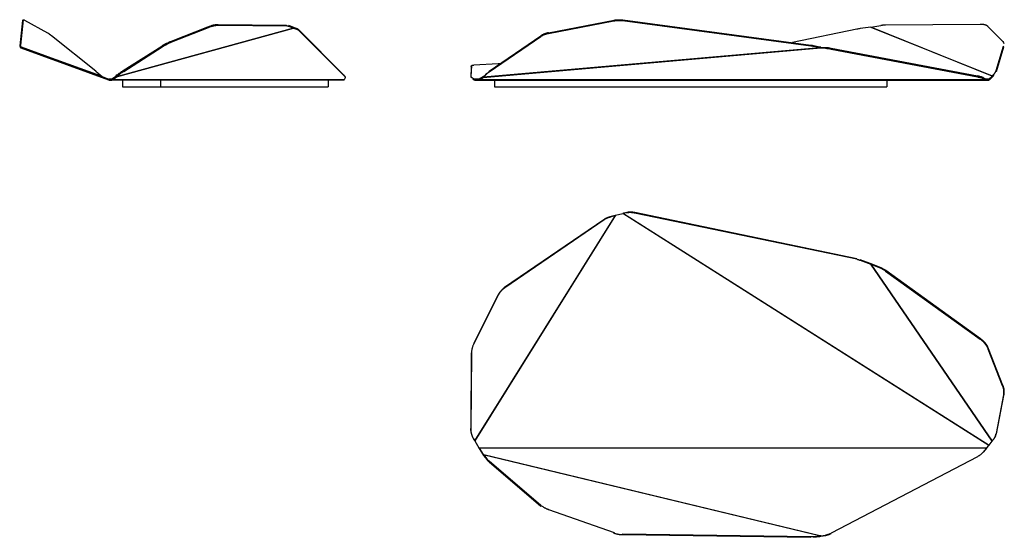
# Model space of a CAD drawing. Header units: millimetres. Extents: x 5000 to 6473, y 0 to 775.
import ezdxf

# ---------------------------------------------------------------- set-up
doc = ezdxf.new("R2010")
doc.units = ezdxf.units.MM
doc.layers.add('Make2D$Sichtbar$Kurven', color=7, linetype='Continuous', true_color=0x000000)

msp = doc.modelspace()

# ---------------------------------------------------------------- linework, layer by layer
at = {"layer": 'Make2D$Sichtbar$Kurven', "color": 18, "lineweight": -3, "true_color": 0x000000}
for points in [[(5004.1, 773.8), (5000, 736.2)], [(5005.1, 774.8), (5005.1, 774.8), (5001, 737.2)], [(5005.1, 774.8), (5004.1, 773.8)], [(5004.2, 774), (5005.2, 775.1)], [(5005.1, 774.8), (5005.1, 774.8), (5005.1, 774.9), (5005.1, 774.9), (5005.1, 774.9), (5005.1, 774.9), (5005.1, 774.9), (5005.1, 774.9), (5005.1, 774.9), (5005.1, 774.9), (5005.1, 775), (5005.1, 775), (5005.1, 775), (5005.1, 775), (5005.1, 775), (5005.1, 775), (5005.2, 775), (5005.2, 775), (5005.2, 775), (5005.2, 775), (5005.2, 775.1), (5005.2, 775.1), (5005.2, 775.1), (5005.2, 775.1), (5005.2, 775.1), (5005.2, 775.1), (5005.2, 775.1), (5005.2, 775.1), (5005.2, 775.1), (5005.2, 775.1), (5005.3, 775.1), (5005.3, 775.1), (5005.3, 775.1), (5005.3, 775.1), (5005.3, 775.2), (5005.3, 775.2), (5005.3, 775.2), (5005.3, 775.2), (5005.3, 775.2), (5005.4, 775.2), (5005.4, 775.2), (5005.4, 775.2), (5005.4, 775.2), (5005.4, 775.2), (5005.4, 775.2), (5005.4, 775.2), (5005.4, 775.2), (5005.5, 775.2), (5005.5, 775.2), (5005.5, 775.2), (5005.5, 775.2), (5005.5, 775.2), (5005.5, 775.2), (5005.6, 775.2), (5005.6, 775.2), (5005.6, 775.2), (5005.7, 775.2), (5005.7, 775.2), (5005.7, 775.2), (5005.8, 775.2), (5005.8, 775.2), (5005.8, 775.2), (5005.9, 775.2), (5005.9, 775.2), (5006, 775.1), (5006, 775.1), (5006.1, 775.1), (5006.2, 775.1), (5006.3, 775), (5006.4, 775), (5006.5, 774.9), (5006.7, 774.9), (5006.9, 774.8), (5007.1, 774.7), (5007.4, 774.5)], [(5007.4, 774.5), (5041.5, 755.7)], [(5145.9, 692.4), (5146.8, 693.2), (5147.9, 694.1), (5149, 694.9), (5150.1, 695.8), (5151.2, 696.6), (5152.4, 697.5), (5153.6, 698.3), (5154.9, 699.1), (5212.5, 735.7), (5214.2, 736.8), (5216, 737.8), (5217.8, 738.8), (5219.6, 739.8), (5221.5, 740.7), (5223.3, 741.6), (5225.1, 742.4), (5226.9, 743.1), (5281.7, 764.7), (5283.8, 765.5), (5285.9, 766.2), (5287, 766.5), (5288, 766.8), (5289, 767.1), (5290, 767.3), (5290.9, 767.6), (5291.9, 767.7), (5292.8, 767.9), (5293.6, 768), (5294.5, 768.1), (5295.3, 768.2), (5295.7, 768.2), (5296.1, 768.2), (5296.4, 768.2), (5296.8, 768.2), (5398.8, 767.1)], [(5155.6, 697.8), (5213.2, 734.5), (5214.9, 735.5), (5216.7, 736.6), (5218.5, 737.6), (5220.3, 738.6), (5222.2, 739.5), (5224, 740.3), (5225.8, 741.1), (5227.6, 741.9), (5282.4, 763.5), (5284.5, 764.3), (5286.6, 765), (5287.7, 765.3), (5288.7, 765.6), (5289.7, 765.9), (5290.7, 766.1), (5291.6, 766.3), (5292.6, 766.5), (5293.5, 766.7), (5294.3, 766.8), (5295.2, 766.9), (5296, 766.9), (5296.4, 767), (5296.7, 767), (5297.1, 767), (5297.5, 767)], [(5296.8, 768.2), (5297.5, 767)], [(5297.5, 767), (5399.5, 765.9)], [(5399.5, 765.9), (5398.8, 767.1)], [(5403.6, 765.2), (5402.9, 766.4)], [(5408.9, 763.8), (5402.9, 766.4)], [(5694.1, 689.1), (5698.9, 694.1), (5699.3, 694.4), (5699.6, 694.8), (5700, 695.2), (5700.5, 695.6), (5700.9, 695.9), (5701.3, 696.3), (5701.8, 696.6), (5702.3, 696.9), (5779.8, 750.1), (5780.4, 750.5), (5781, 750.9), (5781.6, 751.2), (5782.3, 751.6), (5782.9, 751.9), (5783.6, 752.3), (5784.3, 752.6), (5785, 752.9), (5785.7, 753.1), (5786.5, 753.4), (5787.2, 753.7), (5788, 753.9), (5788.7, 754.1), (5789.5, 754.3), (5790.3, 754.5), (5791.1, 754.6), (5889.1, 773.4), (5889.9, 773.6), (5890.7, 773.7), (5891.5, 773.8), (5892.3, 773.9), (5893.1, 774), (5893.9, 774.1), (5894.7, 774.1), (5895.6, 774.1), (5896.4, 774.1), (5897.2, 774.1), (5898.1, 774.1), (5898.9, 774.1), (5899.7, 774), (5900.6, 773.9), (5901.4, 773.9), (5902.2, 773.8), (6183.6, 736.2), (6184.6, 736), (6185.7, 735.8), (6186.7, 735.6), (6187.7, 735.4), (6197, 733.2)], [(5791.3, 755.7), (5889.3, 774.5), (5890.1, 774.7), (5890.9, 774.8), (5891.7, 774.9), (5892.5, 775), (5893.3, 775.1), (5894.1, 775.1), (5894.9, 775.2), (5895.7, 775.2), (5896.6, 775.2), (5897.4, 775.2), (5898.2, 775.2), (5899.1, 775.1), (5899.9, 775.1), (5900.7, 775), (5901.5, 774.9), (5902.4, 774.8), (6183.7, 737.2), (6184.8, 737.1), (6185.8, 736.9), (6186.9, 736.7), (6187.9, 736.5), (6197.1, 734.3)], [(5889.3, 774.5), (5889.1, 773.4)], [(5902.2, 773.8), (5902.4, 774.8)], [(6273.8, 763.8), (6288.4, 766.4)], [(6449.2, 764.7), (6449.1, 764.8), (6449, 764.9), (6448.9, 765), (6448.8, 765.1), (6448.7, 765.2), (6448.5, 765.3), (6448.4, 765.4), (6448.3, 765.5), (6448, 765.7), (6447.7, 765.9), (6447.5, 766.1), (6447.2, 766.2), (6446.9, 766.4), (6446.5, 766.5), (6446.2, 766.7), (6445.9, 766.8), (6445.5, 767), (6445.2, 767.1), (6444.8, 767.2), (6444.4, 767.3), (6444, 767.5), (6443.6, 767.6), (6443.2, 767.6), (6442.8, 767.7), (6442.4, 767.8), (6442, 767.9), (6441.5, 768), (6441.1, 768), (6440.2, 768.1), (6439.2, 768.2), (6438.3, 768.2), (6437.3, 768.2), (6295.7, 767.1), (6294.8, 767.1), (6293.9, 767.1), (6293, 767), (6292.1, 766.9), (6291.2, 766.8), (6290.3, 766.7), (6289.3, 766.6), (6288.4, 766.4)], [(5041.5, 755.7), (5041.8, 755.5), (5042.1, 755.4), (5042.7, 755), (5043.5, 754.5), (5044.2, 753.9), (5045.9, 752.7), (5047.8, 751.2)], [(5485.6, 685.1), (5138.7, 685.1), (5144.7, 689.5), (5409.6, 762.5), (5415.7, 760.5), (5415.7, 760.5)], [(5409.6, 762.5), (5409.6, 762.5), (5409.5, 762.6), (5144.8, 689.6)], [(5282.4, 763.5), (5281.7, 764.7)], [(5399.5, 765.9), (5399.8, 765.9), (5400.1, 765.9), (5400.4, 765.9), (5400.7, 765.8), (5400.9, 765.8), (5401.2, 765.8), (5401.5, 765.7), (5401.7, 765.7), (5402, 765.7), (5402.2, 765.6), (5402.5, 765.5), (5402.7, 765.5), (5402.9, 765.4), (5403.2, 765.3), (5403.4, 765.3), (5403.6, 765.2), (5409.5, 762.6)], [(5408.9, 763.8), (5409.5, 762.6)], [(5409, 763.8), (5408.9, 763.8), (5408.9, 763.8)], [(5409, 763.8), (5415.1, 761.8), (5415.2, 761.7), (5415.3, 761.7), (5415.4, 761.6), (5415.6, 761.6), (5415.7, 761.6), (5415.8, 761.5), (5415.8, 761.5), (5415.9, 761.4), (5416, 761.4), (5416.1, 761.3), (5416.2, 761.2), (5416.3, 761.2), (5416.4, 761.1), (5416.4, 761.1), (5416.5, 761), (5416.5, 761), (5416.5, 761), (5416.6, 760.9), (5485.6, 691.7), (5485.6, 691.7)], [(5409, 763.8), (5409.6, 762.5)], [(5415.1, 761.8), (5415.7, 760.5), (5415.9, 760.4), (5416, 760.4), (5416.1, 760.4), (5416.2, 760.3), (5416.3, 760.3), (5416.4, 760.2), (5416.5, 760.2), (5416.6, 760.1), (5416.7, 760.1), (5416.8, 760), (5416.8, 759.9), (5416.9, 759.9), (5417, 759.8), (5417.1, 759.8), (5417.1, 759.7), (5417.1, 759.7), (5417.2, 759.7), (5417.2, 759.6), (5416.6, 760.9)], [(5417.2, 759.6), (5486.2, 690.4), (5486.2, 690.4), (5486.2, 690.4), (5486.3, 690.4), (5486.3, 690.3), (5486.3, 690.3), (5486.4, 690.3), (5486.4, 690.2), (5486.4, 690.2), (5486.4, 690.2), (5486.5, 690.1), (5486.5, 690.1), (5486.5, 690), (5486.5, 690), (5486.6, 690), (5486.6, 689.9), (5486.6, 689.9), (5486.6, 689.9)], [(5791.3, 755.7), (5790.5, 755.5), (5789.7, 755.4), (5788.9, 755.2), (5788.1, 755), (5787.4, 754.7), (5786.6, 754.5), (5785.9, 754.2), (5785.2, 753.9), (5784.4, 753.6), (5783.8, 753.3), (5783.1, 753), (5782.4, 752.7), (5781.8, 752.3), (5781.1, 752), (5780.5, 751.6), (5779.9, 751.2), (5779.8, 750.1)], [(5791.3, 755.7), (5791.1, 754.6)], [(6455.3, 690.8), (6273.7, 763.8), (6257.4, 761.8), (6256.2, 761.6), (6254.9, 761.4), (6253.7, 761.2), (6252.4, 760.9), (6156.2, 740.9)], [(6273.7, 763.8), (6273.8, 763.8), (6273.8, 763.8), (6455.3, 690.9)], [(6449.2, 764.7), (6470.8, 743.1)], [(5001.2, 736.5), (5001.2, 736.6), (5001.1, 736.6), (5001.1, 736.7), (5001.1, 736.7), (5001.1, 736.8), (5001.1, 736.8), (5001.1, 736.9), (5001.1, 736.9), (5001, 737), (5001, 737), (5001, 737.1), (5001, 737.1), (5001, 737.1), (5001, 737.1), (5001, 737.1), (5001, 737.2), (5001, 737.2), (5001, 737.2), (5001, 737.2), (5001, 737.2), (5000, 736.2)], [(5114.1, 698), (5114.1, 698), (5047.8, 751.2)], [(5227.6, 741.9), (5226.9, 743.1)], [(5702.4, 698), (5779.9, 751.2)], [(6183.6, 736.2), (6183.7, 737.2)], [(6470.8, 743.1), (6470.9, 743), (6471, 742.9), (6471.1, 742.8), (6471.2, 742.7), (6471.3, 742.6), (6471.4, 742.5), (6471.4, 742.4), (6471.5, 742.3), (6471.6, 742.2), (6471.7, 742.1), (6471.7, 742), (6471.8, 741.9), (6471.9, 741.7), (6471.9, 741.6), (6472, 741.5), (6472.1, 741.4)], [(6472.3, 740.9), (6472.2, 741), (6472.2, 741.2), (6472.1, 741.3), (6472.1, 741.4)], [(6472.3, 740.9), (6472.8, 739.7)], [(5001.2, 736.5), (5000.2, 735.4)], [(5000.2, 735.4), (5001, 733.2)], [(5001, 733.2), (5002, 734.3)], [(5001.5, 732.8), (5001.5, 732.8), (5001.5, 732.8), (5001.4, 732.8), (5001.4, 732.8), (5001.4, 732.8), (5001.4, 732.8), (5001.4, 732.8), (5001.3, 732.9), (5001.3, 732.9), (5001.3, 732.9), (5001.3, 732.9), (5001.3, 732.9), (5001.3, 732.9), (5001.2, 732.9), (5001.2, 732.9), (5001.2, 733), (5001.2, 733), (5001.2, 733), (5001.2, 733), (5001.1, 733), (5001.1, 733), (5001.1, 733), (5001.1, 733.1), (5001.1, 733.1), (5001.1, 733.1), (5001.1, 733.1), (5001, 733.1), (5001, 733.1), (5001, 733.2), (5001, 733.2), (5001, 733.2), (5001, 733.2)], [(5002, 734.3), (5001.2, 736.5)], [(5002, 734.2), (5001.5, 732.8)], [(5001.5, 732.8), (5133, 684.9)], [(5002, 734.3), (5123.4, 690.1), (5123.4, 690.1), (5123.4, 690.1), (5123.5, 690.1), (5123.5, 690), (5123.5, 690), (5123.5, 690), (5123.6, 690), (5123.6, 690), (5123.6, 689.9), (5123.7, 689.9), (5123.7, 689.9), (5123.8, 689.9), (5123.8, 689.9), (5123.8, 689.9), (5123.9, 689.8), (5123.9, 689.8)], [(5002, 734.2), (5002, 734.2), (5002, 734.2), (5002, 734.2), (5002, 734.2), (5002, 734.2), (5002, 734.2), (5002, 734.2), (5002, 734.2), (5002, 734.2), (5002, 734.2), (5002, 734.2), (5002, 734.2), (5002, 734.2), (5002, 734.2), (5002, 734.2), (5002, 734.2), (5002, 734.2), (5002, 734.2), (5002, 734.2), (5002, 734.2), (5002, 734.2), (5002, 734.2), (5002, 734.2), (5002, 734.2), (5002, 734.2), (5002, 734.2), (5002, 734.2), (5002, 734.2), (5002, 734.2), (5002, 734.2), (5002, 734.2), (5002, 734.3), (5002, 734.3), (5002, 734.3), (5002, 734.3), (5002, 734.3)], [(5002, 734.2), (5006.3, 732.6)], [(5002, 734.2), (5002, 734.2), (5002, 734.2), (5002, 734.2), (5002, 734.2), (5002, 734.2), (5002, 734.2), (5002, 734.2), (5002, 734.2), (5002, 734.2), (5002, 734.2), (5002, 734.2), (5002, 734.2), (5002, 734.2), (5002, 734.2), (5002, 734.2), (5002, 734.2), (5002, 734.2), (5002, 734.2), (5002, 734.2), (5002, 734.2), (5002, 734.2), (5002, 734.2), (5002, 734.2), (5002, 734.2), (5002, 734.2), (5002, 734.2), (5002, 734.2), (5002, 734.2), (5002, 734.2), (5002, 734.2), (5002, 734.2)], [(5002.8, 732.3), (5003.3, 733.7)], [(5005.8, 731.2), (5006.3, 732.6)], [(5120.7, 691), (5006.3, 732.6)], [(5213.2, 734.5), (5212.5, 735.7)], [(6187.9, 736.5), (6187.7, 735.4)], [(6197.1, 734.3), (6197, 733.2)], [(6198.8, 734.2), (6198.4, 734.2), (6198, 734.2), (6197.6, 734.2), (6197.1, 734.3)], [(6198.8, 734.2), (6205.6, 733.7), (6207.9, 733.5), (6210.1, 733.3), (6212.2, 733), (6214.2, 732.6), (6433.1, 691)], [(6198.8, 734.2), (6198.8, 732.8)], [(6198.8, 732.8), (6205.6, 732.3)], [(6205.6, 733.7), (6205.6, 732.3), (6207.9, 732.1), (6210.1, 731.9), (6212.2, 731.6), (6214.2, 731.2), (6214.2, 732.6)], [(6214.2, 731.2), (6433.1, 689.6)], [(6460.9, 699.1), (6472.3, 735.7)], [(6461.4, 697.8), (6472.8, 734.5)], [(6472.8, 734.5), (6472.3, 735.7)], [(5675.6, 704.6), (5676, 706.1), (5676, 706.1), (5676, 706.1), (5676, 706.1), (5676, 706.1), (5676, 706.1), (5676, 706.2), (5676, 706.2), (5676, 706.2), (5676, 706.2), (5676, 706.2), (5676, 706.2), (5676, 706.2), (5676, 706.3), (5676, 706.3), (5676, 706.3), (5676, 706.3), (5676, 706.3), (5676, 706.3), (5676.1, 706.3), (5676.1, 706.4), (5676.1, 706.4), (5676.1, 706.4), (5676.1, 706.4), (5676.1, 706.4), (5676.1, 706.4), (5676.1, 706.4), (5676.1, 706.4), (5676.1, 706.5), (5676.2, 706.5), (5676.2, 706.5), (5676.2, 706.5), (5676.2, 706.5), (5676.2, 706.5), (5676.2, 706.5), (5676.3, 706.6), (5676.3, 706.6), (5676.3, 706.6), (5676.4, 706.6), (5676.4, 706.7), (5676.4, 706.7), (5676.5, 706.7), (5676.5, 706.7), (5676.5, 706.7), (5676.6, 706.8), (5676.6, 706.8), (5676.7, 706.8), (5676.7, 706.8), (5676.8, 706.9), (5676.9, 706.9), (5677.1, 706.9), (5677.2, 707), (5677.3, 707), (5677.4, 707), (5677.6, 707.1), (5677.7, 707.1), (5677.9, 707.1), (5678.2, 707.1), (5678.5, 707.2), (5678.9, 707.2), (5679.3, 707.2)], [(5718.8, 709.2), (5718, 709.3), (5717.2, 709.3), (5716.5, 709.3), (5715.8, 709.2), (5679.3, 707.2)], [(5114.1, 698), (5117.5, 695.1)], [(5117.5, 695.1), (5123.4, 690.1)], [(5145.9, 692.4), (5146.5, 691.1), (5147.5, 692), (5148.6, 692.8), (5149.6, 693.7), (5150.8, 694.5), (5151.9, 695.4), (5153.1, 696.2), (5154.3, 697), (5155.6, 697.8), (5154.9, 699.1)], [(5675.6, 704.6), (5674.8, 688.8)], [(5676, 706.1), (5675.1, 690.2), (5675.1, 690.2), (5675.1, 690.2), (5675.1, 690.2), (5675.1, 690.2), (5675.1, 690.1), (5675.1, 690.1), (5675.1, 690.1), (5675.1, 690.1), (5675.1, 690.1), (5675.1, 690.1), (5675.1, 690), (5675.1, 690), (5675.1, 690), (5675.1, 690), (5675.1, 690), (5675.2, 689.9), (5675.2, 689.9), (5675.2, 689.9), (5675.2, 689.9), (5675.2, 689.9), (5675.2, 689.8), (5675.2, 689.8), (5675.2, 689.8), (5675.2, 689.8), (5675.2, 689.8), (5675.3, 689.7), (5675.3, 689.7), (5675.3, 689.6), (5675.4, 689.6), (5675.4, 689.5), (5675.4, 689.5), (5675.5, 689.5), (5675.5, 689.4), (5675.5, 689.4), (5675.6, 689.3), (5675.6, 689.3), (5675.7, 689.2), (5675.8, 689.1), (5675.9, 689), (5676.1, 688.9), (5676.2, 688.8), (5676.3, 688.7), (5676.5, 688.6), (5676.6, 688.5), (5676.9, 688.3), (5677.3, 688.1), (5677.7, 687.9), (5678.1, 687.7), (5679, 687.2), (5680.9, 686.3), (5687.5, 686.3)], [(5675.7, 704.7), (5676, 706.2)], [(5699, 695.1), (5694.3, 690.1)], [(5698.9, 694.1), (5699, 695.1)], [(5702.3, 696.9), (5702.4, 698)], [(6461.4, 697.8), (6460.9, 699.1), (6460.8, 698.9), (6460.7, 698.7), (6460.7, 698.5), (6460.6, 698.3), (6460.4, 697.9), (6460.2, 697.5), (6460, 697), (6459.8, 696.6), (6459.6, 696.2), (6459.3, 695.8), (6459, 695.4), (6458.8, 694.9), (6458.5, 694.5), (6458.1, 694.1), (6457.8, 693.6), (6457.5, 693.2), (6457.1, 692.8), (6456.7, 692.4), (6457.2, 691.1)], [(5120.7, 691), (5120.2, 689.6)], [(5120.7, 691), (5133.5, 686.3)], [(5128.1, 688.3), (5127.6, 686.9)], [(5133.5, 686.3), (5133, 684.9)], [(5133.8, 684.8), (5133.8, 684.8), (5133.7, 684.8), (5133.7, 684.8), (5133.6, 684.8), (5133.6, 684.8), (5133.5, 684.8), (5133.4, 684.8), (5133.4, 684.8), (5133.3, 684.8), (5133.3, 684.8), (5133.2, 684.9), (5133.2, 684.9), (5133.1, 684.9), (5133.1, 684.9), (5133, 684.9), (5133, 684.9)], [(5133.8, 686.3), (5133.8, 686.3), (5133.8, 686.3), (5133.8, 686.3), (5133.7, 686.3), (5133.7, 686.3), (5133.7, 686.3), (5133.7, 686.3), (5133.7, 686.3), (5133.6, 686.3), (5133.6, 686.3), (5133.6, 686.3), (5133.6, 686.3), (5133.5, 686.3), (5133.5, 686.3), (5133.5, 686.3), (5133.5, 686.3)], [(5133.8, 686.3), (5133.8, 684.8)], [(5137.7, 686.3), (5133.8, 686.3)], [(5133.8, 684.8), (5137.7, 684.8)], [(5138.1, 686.4), (5138.1, 686.4), (5138.1, 686.4), (5138, 686.4), (5138, 686.4), (5138, 686.4), (5138, 686.4), (5138, 686.4), (5138, 686.4), (5138, 686.4), (5138, 686.3), (5138, 686.3), (5137.9, 686.3), (5137.9, 686.3), (5137.9, 686.3), (5137.9, 686.3), (5137.9, 686.3), (5137.9, 686.3), (5137.9, 686.3), (5137.9, 686.3), (5137.9, 686.3), (5137.8, 686.3), (5137.8, 686.3), (5137.8, 686.3), (5137.8, 686.3), (5137.8, 686.3), (5137.8, 686.3), (5137.8, 686.3), (5137.8, 686.3), (5137.7, 686.3), (5137.7, 686.3), (5137.7, 686.3), (5137.7, 686.3)], [(5137.7, 684.8), (5137.7, 686.3)], [(5138.5, 685), (5138.4, 684.9), (5138.4, 684.9), (5138.3, 684.9), (5138.3, 684.9), (5138.2, 684.9), (5138.2, 684.9), (5138.1, 684.8), (5138.1, 684.8), (5138, 684.8), (5138, 684.8), (5138, 684.8), (5137.9, 684.8), (5137.9, 684.8), (5137.8, 684.8), (5137.8, 684.8), (5137.7, 684.8)], [(5485, 684.8), (5137.7, 684.8)], [(5138.1, 686.4), (5144.1, 690.8)], [(5138.7, 685.1), (5138.1, 686.4)], [(5138.5, 685), (5138.5, 685), (5138.5, 685), (5138.6, 685), (5138.6, 685), (5138.6, 685.1), (5138.7, 685.1), (5138.7, 685.1), (5138.7, 685.1)], [(5145.9, 692.4), (5144.1, 690.9)], [(5144.8, 689.6), (5144.1, 690.9)], [(5144.1, 690.9), (5144.1, 690.8), (5144.1, 690.8), (5144.1, 690.8), (5144.1, 690.8)], [(5144.7, 689.5), (5144.1, 690.8)], [(5144.7, 689.5), (5144.7, 689.5), (5144.8, 689.6), (5144.8, 689.6), (5144.8, 689.6)], [(5144.8, 689.6), (5146.5, 691.1)], [(5153.8, 684.8), (5153.8, 674.8)], [(5210.8, 684.8), (5210.8, 674.8)], [(5461.4, 684.8), (5461.4, 674.8)], [(5485, 684.8), (5485, 684.8), (5485, 684.8), (5485, 684.8), (5485, 684.8), (5485.1, 684.8), (5485.1, 684.8), (5485.1, 684.8), (5485.1, 684.8), (5485.1, 684.8), (5485.1, 684.8), (5485.2, 684.8), (5485.2, 684.8), (5485.2, 684.8), (5485.2, 684.8), (5485.2, 684.8), (5485.3, 684.9)], [(5485.6, 685.1), (5485.5, 685.1), (5485.5, 685.1), (5485.5, 685.1), (5485.5, 685), (5485.5, 685), (5485.5, 685), (5485.4, 685), (5485.4, 685), (5485.4, 684.9), (5485.4, 684.9), (5485.4, 684.9), (5485.3, 684.9), (5485.3, 684.9), (5485.3, 684.9), (5485.3, 684.9), (5485.3, 684.9)], [(5485.6, 691.7), (5486.2, 690.4)], [(5485.6, 691.7), (5485.6, 691.7)], [(5486, 691.1), (5486, 691.2), (5486, 691.2), (5485.9, 691.2), (5485.9, 691.3), (5485.9, 691.3), (5485.9, 691.4), (5485.8, 691.4), (5485.8, 691.4), (5485.8, 691.5), (5485.8, 691.5), (5485.7, 691.5), (5485.7, 691.6), (5485.7, 691.6), (5485.6, 691.7), (5485.6, 691.7), (5485.6, 691.7)], [(5486.2, 690.4), (5485.6, 691.7)], [(5486.4, 686.9), (5485.6, 685.1)], [(5486, 691.1), (5486.6, 689.9)], [(5486.6, 689.8), (5486.6, 689.8), (5486.7, 689.8), (5486.7, 689.7), (5486.7, 689.7), (5486.7, 689.6), (5486.7, 689.6), (5486.7, 689.6), (5486.7, 689.5), (5486.8, 689.5), (5486.8, 689.5), (5486.8, 689.4), (5486.8, 689.4), (5486.8, 689.3), (5486.8, 689.3), (5486.8, 689.2), (5486.8, 689.1), (5486.8, 689.1), (5486.9, 689), (5486.9, 688.9), (5486.9, 688.8), (5486.9, 688.7), (5486.9, 688.6), (5486.9, 688.5), (5486.8, 688.4), (5486.8, 688.3), (5486.8, 688.3), (5486.8, 688.2), (5486.8, 688.1), (5486.8, 688), (5486.7, 687.9), (5486.7, 687.8), (5486.7, 687.7), (5486.6, 687.6), (5486.6, 687.5), (5486.6, 687.4), (5486.5, 687.3), (5486.5, 687.2), (5486.4, 686.9)], [(5486.6, 689.9), (5486.6, 689.8)], [(5675.1, 690.2), (5674.8, 688.8), (5674.8, 688.8), (5674.8, 688.8), (5674.8, 688.7), (5674.8, 688.7), (5674.8, 688.7), (5674.8, 688.7), (5674.8, 688.7), (5674.8, 688.7), (5674.8, 688.7), (5674.8, 688.7), (5674.8, 688.6), (5674.8, 688.6), (5674.8, 688.6), (5674.8, 688.6), (5674.8, 688.6), (5674.8, 688.5), (5674.8, 688.5), (5674.8, 688.5), (5674.8, 688.5), (5674.9, 688.4), (5674.9, 688.4), (5674.9, 688.4)], [(5678.6, 685.8), (5679, 687.2)], [(5678.6, 685.8), (5680.6, 684.9)], [(5680.9, 686.3), (5680.6, 684.9)], [(5680.6, 684.9), (5680.6, 684.9), (5680.7, 684.8), (5680.7, 684.8), (5680.7, 684.8), (5680.7, 684.8), (5680.8, 684.8), (5680.8, 684.8), (5680.8, 684.8), (5680.8, 684.8), (5680.9, 684.8), (5680.9, 684.8), (5680.9, 684.8), (5680.9, 684.8), (5681, 684.8), (5681, 684.8), (5681, 684.8)], [(5681, 686.3), (5681, 686.3), (5681, 686.3), (5681, 686.3), (5681, 686.3), (5681, 686.3), (5681, 686.3), (5681, 686.3), (5681, 686.3), (5681, 686.3), (5681, 686.3), (5681, 686.3), (5681, 686.3), (5681, 686.3), (5681, 686.3), (5681, 686.3), (5681, 686.3), (5681, 686.3), (5681, 686.3), (5681, 686.3), (5681, 686.3), (5681, 686.3), (5681, 686.3), (5681, 686.3), (5681, 686.3), (5680.9, 686.3), (5680.9, 686.3), (5680.9, 686.3), (5680.9, 686.3), (5680.9, 686.3), (5680.9, 686.3), (5680.9, 686.3), (5680.9, 686.3)], [(5681, 686.3), (5681, 684.8)], [(5687.2, 686.3), (5681, 686.3)], [(5681, 684.8), (5687.2, 684.8), (6447.2, 684.8), (6450.2, 684.8)], [(5687.6, 686.3), (5687.6, 686.3), (5687.5, 686.3), (5687.5, 686.3), (5687.5, 686.3), (5687.5, 686.3), (5687.4, 686.3), (5687.4, 686.3), (5687.4, 686.3), (5687.4, 686.3), (5687.4, 686.3), (5687.3, 686.3), (5687.3, 686.3), (5687.3, 686.3), (5687.3, 686.3), (5687.2, 686.3), (5687.2, 686.3)], [(5687.2, 684.8), (5687.2, 686.3)], [(6447.2, 684.8), (6447.2, 684.8), (6447.2, 684.8), (6447.2, 684.8), (6447.1, 684.8), (6447.1, 684.8), (6447.1, 684.8), (6447.1, 684.8), (6447.1, 684.8), (6447.1, 684.8), (6447, 684.8), (6447, 684.8), (6447, 684.8), (6447, 684.8), (6447, 684.8), (6447, 684.8), (6447, 684.8), (6446.9, 684.8), (6446.9, 684.8), (6446.9, 684.8), (6446.9, 684.9), (6446.8, 684.9), (6446.8, 684.9), (6446.8, 684.9), (6446.8, 684.9), (6446.7, 684.9), (5687.6, 684.9), (5687.6, 684.9), (5687.5, 684.9), (5687.5, 684.9), (5687.5, 684.9), (5687.5, 684.9), (5687.5, 684.9), (5687.5, 684.9), (5687.5, 684.8), (5687.4, 684.8), (5687.4, 684.8), (5687.4, 684.8), (5687.4, 684.8), (5687.4, 684.8), (5687.4, 684.8), (5687.4, 684.8), (5687.4, 684.8), (5687.4, 684.8), (5687.3, 684.8), (5687.3, 684.8), (5687.3, 684.8), (5687.3, 684.8), (5687.3, 684.8), (5687.3, 684.8), (5687.3, 684.8), (5687.3, 684.8), (5687.3, 684.8), (5687.2, 684.8), (5687.2, 684.8), (5687.2, 684.8)], [(5693.6, 689.8), (5687.6, 686.3)], [(5687.6, 684.9), (5693.6, 688.4)], [(5687.6, 684.9), (5687.6, 686.3)], [(5694.3, 690.1), (5694.2, 690.1), (5694.1, 690), (5694, 690), (5694, 690), (5693.9, 689.9), (5693.8, 689.9), (5693.7, 689.9), (5693.6, 689.8)], [(5693.6, 688.4), (5693.6, 689.8)], [(5694.3, 690.1), (5694.1, 689.1)], [(5710.6, 684.8), (5710.6, 674.8)], [(6297.6, 684.8), (6297.6, 674.8)], [(6442.3, 688.3), (6441.8, 688.5), (6441.3, 688.7), (6440.3, 689.1), (6439.2, 689.5), (6438.1, 689.8), (6436.9, 690.1), (6435.7, 690.5), (6434.4, 690.7), (6433.1, 691)], [(6433.1, 689.6), (6433.1, 691)], [(6433.1, 689.6), (6434.4, 689.3), (6435.7, 689), (6436.9, 688.7), (6438.1, 688.4), (6439.2, 688.1), (6440.3, 687.7), (6441.3, 687.3), (6441.8, 687.1), (6442.3, 686.9)], [(6442.3, 688.3), (6446.7, 686.3)], [(6442.3, 688.3), (6442.3, 686.9)], [(6442.3, 686.9), (6446.7, 684.9)], [(6446.6, 686.4), (6450.5, 686.4)], [(6446.7, 684.9), (6446.7, 686.3)], [(6447.2, 686.3), (6447.1, 686.3), (6447.1, 686.3), (6447, 686.3), (6447, 686.3), (6446.9, 686.3), (6446.8, 686.3), (6446.8, 686.3), (6446.7, 686.3)], [(6447.2, 684.8), (6447.2, 686.3)], [(6447.2, 686.3), (6450.2, 686.3)], [(6450.5, 686.4), (6450.5, 686.4), (6450.5, 686.4), (6450.5, 686.4), (6450.5, 686.4), (6450.5, 686.4), (6450.5, 686.4), (6450.5, 686.4), (6450.5, 686.4), (6450.4, 686.4), (6450.4, 686.3), (6450.4, 686.3), (6450.4, 686.3), (6450.4, 686.3), (6450.4, 686.3), (6450.4, 686.3), (6450.4, 686.3), (6450.4, 686.3), (6450.3, 686.3), (6450.3, 686.3), (6450.3, 686.3), (6450.3, 686.3), (6450.3, 686.3), (6450.3, 686.3), (6450.3, 686.3), (6450.3, 686.3), (6450.3, 686.3), (6450.3, 686.3), (6450.2, 686.3), (6450.2, 686.3), (6450.2, 686.3), (6450.2, 686.3), (6450.2, 686.3)], [(6450.2, 684.8), (6450.2, 686.3)], [(6450.9, 685.1), (6450.9, 685.1), (6450.9, 685.1), (6450.9, 685.1), (6450.9, 685), (6450.8, 685), (6450.8, 685), (6450.8, 685), (6450.8, 685), (6450.7, 685), (6450.7, 684.9), (6450.7, 684.9), (6450.7, 684.9), (6450.6, 684.9), (6450.6, 684.9), (6450.6, 684.9), (6450.6, 684.9), (6450.6, 684.9), (6450.5, 684.8), (6450.5, 684.8), (6450.5, 684.8), (6450.5, 684.8), (6450.4, 684.8), (6450.4, 684.8), (6450.4, 684.8), (6450.4, 684.8), (6450.3, 684.8), (6450.3, 684.8), (6450.3, 684.8), (6450.3, 684.8), (6450.2, 684.8), (6450.2, 684.8), (6450.2, 684.8)], [(6455.3, 690.8), (6450.5, 686.4)], [(6450.5, 686.4), (6450.9, 685.1)], [(6450.9, 685.1), (6455.7, 689.5)], [(6456.7, 692.4), (6455.3, 690.9)], [(6455.3, 690.9), (6455.8, 689.6)], [(6455.3, 690.9), (6455.3, 690.8), (6455.3, 690.8), (6455.3, 690.8), (6455.3, 690.8)], [(6455.7, 689.5), (6455.3, 690.8)], [(6455.7, 689.5), (6455.7, 689.5), (6455.8, 689.6), (6455.8, 689.6), (6455.8, 689.6)], [(6455.8, 689.6), (6457.2, 691.1), (6457.2, 691.1)], [(5153.8, 674.8), (5210.8, 674.8)], [(5210.8, 674.8), (5461.4, 674.8)], [(5710.6, 674.8), (6067.6, 674.8), (6107.6, 674.8), (6297.6, 674.8)], [(6252.4, 416.6), (5919.8, 485.6), (5919.7, 485.6), (5919, 485.7), (5918.3, 485.8), (5917.5, 485.9), (5916.8, 486), (5916.1, 486.1), (5915.3, 486.2), (5914.6, 486.2), (5913.9, 486.2), (5913.2, 486.2), (5912.4, 486.2), (5911.7, 486.2), (5911, 486.1), (5910.3, 486.1), (5909.6, 486), (5908.9, 485.9), (5908.2, 485.8), (5903.6, 484.9), (6450.5, 138.1), (6455.3, 144.1)], [(5908.6, 486.4), (5904, 485.6)], [(5908.2, 485.8), (5908.6, 486.4)], [(5920.2, 486.2), (5919.4, 486.3), (5918.7, 486.5), (5917.9, 486.6), (5917.2, 486.7), (5916.5, 486.7), (5915.7, 486.8), (5915, 486.8), (5914.3, 486.9), (5913.6, 486.9), (5912.8, 486.8), (5912.1, 486.8), (5911.4, 486.8), (5910.7, 486.7), (5910, 486.6), (5909.3, 486.5), (5908.6, 486.4)], [(5919.7, 485.6), (5920.1, 486.2)], [(5920.2, 486.2), (5919.8, 485.6)], [(6252.8, 417.2), (5920.2, 486.2)], [(5877.3, 477.7), (5876.5, 477.3), (5875.6, 476.8), (5874.8, 476.3), (5874, 475.7), (5725.6, 374), (5724.8, 373.4), (5724.1, 372.9), (5723.3, 372.3), (5722.6, 371.6), (5721.9, 371), (5721.2, 370.3), (5720.5, 369.6), (5719.8, 368.8), (5719.2, 368.1), (5718.6, 367.3), (5718, 366.5), (5717.5, 365.7), (5716.9, 364.9), (5716.4, 364.1), (5716, 363.3), (5715.5, 362.4), (5678.9, 289.7)], [(5681, 144.3), (5680.9, 144.6), (5891.3, 481.9), (5891.7, 482.2)], [(5891.7, 482.2), (5681, 144.3), (5687.2, 133.8), (6447.2, 133.8), (6450.2, 137.7), (5902.6, 485)], [(5877.7, 477.5), (5876.8, 477.1), (5875.9, 476.6), (5875.1, 476.1), (5874.3, 475.5), (5726, 373.8), (5725.2, 373.2), (5724.4, 372.7), (5723.7, 372), (5722.9, 371.4), (5722.2, 370.8), (5721.5, 370.1), (5720.8, 369.4), (5720.2, 368.6), (5719.5, 367.9), (5718.9, 367.1), (5718.4, 366.3), (5717.8, 365.5), (5717.3, 364.7), (5716.8, 363.9), (5716.3, 363), (5715.8, 362.2)], [(5874.3, 475.5), (5874, 475.7)], [(5877.7, 477.5), (5878.4, 477.9), (5879, 478.2), (5879.7, 478.5), (5880.4, 478.8), (5881.1, 479), (5881.9, 479.3), (5882.6, 479.5), (5883.3, 479.7), (5883, 479.9), (5882.2, 479.7), (5881.5, 479.5), (5880.8, 479.2), (5880.1, 479), (5879.4, 478.7), (5878.7, 478.4), (5878, 478.1), (5877.3, 477.7)], [(5890.9, 482.1), (5883, 479.9)], [(5891.3, 481.9), (5883.3, 479.7)], [(5890.9, 482.1), (5891.7, 482.2)], [(5890.9, 482.1), (5891.3, 481.9)], [(5891.7, 482.2), (5902.6, 485)], [(5904, 485.6), (5903.6, 485.4), (5903.3, 485.3), (5902.6, 485)], [(5902.6, 485), (5903.1, 485), (5903.3, 484.9), (5903.6, 484.9)], [(5903.6, 484.9), (5904, 485.6)], [(6252.4, 416.6), (6252.8, 417.2)], [(6252.4, 416.6), (6253, 416.4), (6253.7, 416.3), (6254.3, 416.1), (6254.9, 415.9), (6255.5, 415.8), (6256.2, 415.6), (6256.8, 415.3), (6257.4, 415.1), (6257.8, 415.8)], [(6257.4, 415.1), (6273.7, 409)], [(6274.1, 409.6), (6257.8, 415.8)], [(6273.7, 409), (6274.1, 409.6)], [(6455.3, 144.1), (6455.3, 144.1), (6273.7, 409), (6273.8, 408.9)], [(6274.3, 409.5), (6273.8, 408.9)], [(6273.8, 408.9), (6288.4, 402.9)], [(6273.8, 408.9), (6455.3, 144.1), (6456.7, 145.9), (6457.1, 146.3), (6457.5, 146.8), (6457.8, 147.4), (6458.1, 147.9), (6458.5, 148.4), (6458.8, 149), (6459, 149.5), (6459.3, 150.1), (6459.6, 150.7), (6459.8, 151.2), (6460, 151.8), (6460.2, 152.4), (6460.4, 153), (6460.6, 153.6), (6460.7, 154.3), (6460.9, 154.9)], [(6274.3, 409.5), (6274.1, 409.6)], [(6274.1, 409.6), (6274.1, 409.6)], [(6296.2, 399.5), (6295.3, 400.1), (6294.4, 400.7), (6293.5, 401.2), (6292.6, 401.8), (6291.7, 402.3), (6290.8, 402.7), (6289.8, 403.2), (6288.9, 403.6), (6274.3, 409.5)], [(6288.9, 403.6), (6288.4, 402.9), (6289.3, 402.5), (6290.3, 402), (6291.2, 401.6), (6292.1, 401.1), (6293, 400.5), (6293.9, 400), (6294.8, 399.4), (6295.7, 398.8), (6296.2, 399.5)], [(6295.7, 398.8), (6437.3, 296.8)], [(6437.8, 297.5), (6296.2, 399.5)], [(5726, 373.8), (5725.6, 374)], [(5679.3, 289.5), (5715.8, 362.2)], [(5715.5, 362.4), (5715.8, 362.2)], [(6437.3, 296.8), (6438.3, 296.1), (6439.2, 295.3), (6440.2, 294.5), (6441.1, 293.6), (6442, 292.8), (6442.8, 291.9), (6443.2, 291.4), (6443.6, 290.9), (6444, 290.5), (6444.4, 290), (6444.8, 289.5), (6445.2, 289), (6445.5, 288.5), (6445.9, 288), (6446.2, 287.5), (6446.5, 287), (6446.9, 286.5), (6447.2, 286), (6447.5, 285.4), (6447.7, 284.9), (6448, 284.4), (6448.3, 283.9), (6448.5, 283.3), (6448.8, 282.8), (6449, 282.3), (6449.2, 281.7), (6449.7, 282.4), (6449.5, 282.9), (6449.3, 283.5), (6449, 284), (6448.8, 284.5), (6448.5, 285.1), (6448.3, 285.6), (6448, 286.1), (6447.7, 286.6), (6447.4, 287.2), (6447, 287.7), (6446.7, 288.2), (6446.4, 288.7), (6446, 289.2), (6445.7, 289.7), (6445.3, 290.2), (6444.9, 290.7), (6444.5, 291.2), (6444.1, 291.6), (6443.7, 292.1), (6443.3, 292.6), (6442.5, 293.5), (6441.6, 294.3), (6440.7, 295.2), (6439.7, 296), (6438.8, 296.7), (6437.8, 297.5)], [(6437.3, 296.8), (6437.8, 297.5)], [(5679.3, 289.5), (5678.9, 288.7), (5678.5, 287.9), (5678.2, 287.1), (5677.9, 286.3), (5677.6, 285.5), (5677.3, 284.6), (5677.1, 283.8), (5676.8, 282.9), (5676.6, 282.1), (5676.5, 281.2), (5676.3, 280.3), (5676.2, 279.5), (5676.1, 278.6), (5676, 277.7), (5676, 276.8), (5676, 276), (5675.1, 162.9)], [(5678.9, 289.7), (5679.3, 289.5)], [(6472.3, 212.5), (6472.4, 212.9), (6472.5, 213.3), (6472.5, 213.8), (6472.6, 214.2), (6472.7, 214.6), (6472.7, 215.1), (6472.7, 215.5), (6472.7, 216), (6472.8, 216.4), (6472.8, 216.9), (6472.8, 217.3), (6472.8, 217.8), (6472.7, 218.3), (6472.7, 218.7), (6472.7, 219.2), (6472.6, 219.6), (6472.6, 220.1), (6472.5, 220.6), (6472.4, 221), (6472.4, 221.5), (6472.2, 222.4), (6472, 223.3), (6471.7, 224.2), (6471.5, 225.1), (6471.2, 226), (6470.8, 226.9), (6449.2, 281.7), (6449.2, 281.7)], [(6471.3, 227.6), (6449.7, 282.4)], [(5675.6, 276.2), (5674.8, 163.1)], [(5675.6, 276.2), (5676, 276)], [(6461.4, 155.6), (6472.8, 213.2), (6472.9, 213.6), (6473, 214), (6473.1, 214.5), (6473.1, 214.9), (6473.2, 215.3), (6473.2, 215.8), (6473.2, 216.2), (6473.3, 216.7), (6473.3, 217.1), (6473.3, 217.6), (6473.3, 218), (6473.3, 218.5), (6473.2, 218.9), (6473.2, 219.4), (6473.2, 219.9), (6473.1, 220.3), (6473.1, 220.8), (6473, 221.2), (6473, 221.7), (6472.9, 222.2), (6472.7, 223.1), (6472.5, 224), (6472.2, 224.9), (6472, 225.8), (6471.7, 226.7), (6471.3, 227.6)], [(6470.8, 226.9), (6471.3, 227.6)], [(6472.3, 212.5), (6460.9, 154.9)], [(6472.8, 213.2), (6472.3, 212.5)], [(5678.6, 148.2), (5679, 148), (5678.5, 148.9), (5678.1, 149.7), (5677.7, 150.6), (5677.3, 151.5), (5676.9, 152.4), (5676.6, 153.3), (5676.3, 154.2), (5676.1, 155.2), (5675.8, 156.1), (5675.6, 157.1), (5675.5, 158), (5675.3, 159), (5675.2, 160), (5675.2, 160.9), (5675.1, 161.9), (5675.1, 162.9), (5674.8, 163.1)], [(5674.8, 163.1), (5674.8, 162.2), (5674.8, 161.3), (5674.9, 160.5), (5675, 159.6), (5675.1, 158.7), (5675.2, 157.8), (5675.4, 157), (5675.6, 156.1), (5675.8, 155.2), (5676, 154.4), (5676.3, 153.5), (5676.6, 152.7), (5676.9, 151.9), (5677.2, 151.1), (5677.6, 150.3), (5678, 149.5)], [(5678.6, 148.2), (5680.6, 144.8)], [(5679, 148), (5680.9, 144.6)], [(6457.5, 146.9), (6457.8, 147.4), (6458.2, 147.9), (6458.5, 148.4), (6458.8, 148.9), (6459.1, 149.4), (6459.4, 149.9), (6459.7, 150.4), (6459.9, 151), (6460.2, 151.5), (6460.4, 152.1), (6460.6, 152.7), (6460.8, 153.2), (6460.9, 153.8), (6461.1, 154.4), (6461.3, 155), (6461.4, 155.6), (6460.9, 154.9), (6460.9, 154.9)], [(5680.6, 144.8), (5680.9, 144.6)], [(5681, 144.3), (5680.6, 144.8)], [(5680.7, 145), (5680.7, 145)], [(5687.6, 133), (5687.2, 133.8)], [(5687.6, 133.5), (5687.2, 133.8)], [(6446.7, 133.5), (5687.6, 133.5), (5693.6, 123.9), (6198.8, 2), (6205.6, 3.3), (6206.7, 3.6), (6207.3, 3.7), (6207.8, 3.8), (6208.3, 4), (6208.9, 4.1), (6209.4, 4.3), (6209.9, 4.5), (6210.4, 4.6), (6211, 4.8), (6211.5, 5), (6212, 5.2), (6212.5, 5.5), (6213, 5.7), (6213.5, 5.9), (6214, 6.2)], [(5687.6, 133.5), (5687.6, 133)], [(5687.6, 133), (5693.6, 123.4)], [(6446.7, 133.5), (6442.3, 128.1)], [(6442.3, 127.6), (6446.7, 133)], [(6446.3, 133), (6446.3, 133)], [(6446.7, 133), (6447.2, 133.8)], [(6447.2, 133.8), (6446.7, 133.5)], [(6446.7, 133), (6446.7, 133.5)], [(6450.5, 138.1), (6450.2, 137.7)], [(6455.4, 144.2), (6455.3, 144.1)], [(6455.4, 144.2), (6455.4, 144.2)], [(6456.7, 145.9), (6457.2, 146.5), (6457.5, 146.9)], [(6457.7, 147.2), (6457.2, 146.6)], [(6198.8, 2), (6198, 2), (6197.6, 2), (6197.1, 2), (5694.3, 123.4), (5694.1, 123.5), (5694, 123.6), (5693.8, 123.8), (5693.6, 123.9)], [(5693.6, 123.4), (5693.6, 123.9)], [(5694.1, 122.3), (5694.1, 122.3), (5694.1, 122.4), (5694, 122.6), (5693.9, 122.8), (5693.8, 123.1), (5693.6, 123.4)], [(5694.1, 122.3), (5694.3, 123.4)], [(5694.1, 122.3), (5698.9, 116.5)], [(5694.3, 123.4), (5699, 117.5)], [(6433.1, 120.7), (6214.2, 6.3)], [(6442.3, 128.1), (6441.8, 127.5), (6441.3, 127), (6440.8, 126.4), (6440.3, 125.9), (6439.8, 125.4), (6439.2, 124.9), (6438.7, 124.4), (6438.1, 123.9), (6437.5, 123.5), (6436.9, 123), (6436.3, 122.6), (6435.7, 122.2), (6435.1, 121.8), (6434.4, 121.4), (6433.8, 121), (6433.1, 120.7)], [(6433.1, 120.2), (6433.1, 120.7)], [(6433.1, 120.2), (6433.1, 120.2)], [(6442.3, 128.1), (6442.3, 127.6)], [(5702.3, 113), (5779.8, 46.8)], [(5779.9, 47.9), (5702.4, 114.1)], [(5791.3, 41.5), (5790.5, 41.8), (5789.7, 42.1), (5788.9, 42.4), (5788.1, 42.7), (5787.4, 43.1), (5786.6, 43.5), (5785.9, 43.8), (5785.2, 44.2), (5784.4, 44.6), (5783.8, 45.1), (5783.1, 45.5), (5782.4, 46), (5781.8, 46.4), (5781.1, 46.9), (5780.5, 47.4), (5779.9, 47.9), (5779.8, 46.8)], [(5791.3, 41.5), (5791.1, 40.5)], [(5791.3, 41.5), (5889.3, 7.4)], [(5889.1, 6.4), (5889.3, 7.4)], [(5889.1, 6.4), (5889.9, 6.1), (5890.7, 5.8), (5891.5, 5.6), (5892.3, 5.4), (5893.1, 5.2), (5893.9, 5), (5894.7, 4.8), (5895.6, 4.7), (5896.4, 4.6), (5897.2, 4.4), (5898.1, 4.3), (5898.9, 4.2), (5899.7, 4.2), (5900.6, 4.1), (5901.4, 4.1), (5902.2, 4.1)], [(5902.4, 5.1), (5902.2, 4.1)], [(5902.2, 4.1), (6183.6, 0)], [(5902.4, 5.1), (6183.7, 1), (6184.8, 1), (6185.8, 1.1), (6186.9, 1.1), (6187.9, 1.2), (6197.1, 2)], [(6183.6, 0), (6183.7, 1)], [(6187.7, 0.2), (6187.9, 1.2)], [(6187.7, 0.2), (6197, 1)], [(6197, 1), (6197.1, 2)], [(6198.8, 1.5), (6198.3, 1.4), (6197.9, 1.2), (6197.4, 1.1), (6197.2, 1), (6197, 1)], [(6198.8, 1.5), (6205.6, 2.8)], [(6198.8, 1.5), (6198.8, 2)], [(6205.6, 3.3), (6205.6, 2.8), (6206.2, 2.9), (6206.8, 3.1), (6207.3, 3.2), (6207.9, 3.3), (6208.4, 3.5), (6209, 3.6), (6209.5, 3.8), (6210.1, 4), (6210.6, 4.2), (6211.1, 4.4), (6211.7, 4.6), (6212.2, 4.8), (6212.7, 5.1), (6213.2, 5.3), (6213.7, 5.5), (6214.2, 5.8), (6214.2, 6.3), (6214, 6.2)]]:
    msp.add_lwpolyline(points, dxfattribs=at)
for points in [[(6198.8, 732.8), (6198.5, 732.8), (6198.3, 732.9), (6198.1, 732.9), (6197.9, 733), (6197.7, 733), (6197.4, 733.1), (6197.2, 733.1), (6197, 733.2), (5694.1, 689.1), (5694.1, 689), (5694, 688.9), (5693.9, 688.8), (5693.9, 688.7), (5693.8, 688.7), (5693.8, 688.6), (5693.8, 688.6), (5693.8, 688.5), (5693.7, 688.5), (5693.7, 688.5), (5693.7, 688.4), (5693.6, 688.4)], [(5698.9, 116.5), (5699.3, 116), (5699.6, 115.6), (5700, 115.1), (5700.5, 114.7), (5700.9, 114.3), (5701.3, 113.9), (5701.8, 113.4), (5702.3, 113), (5702.4, 114.1), (5701.9, 114.5), (5701.5, 114.9), (5701.1, 115.3), (5700.6, 115.7), (5700.2, 116.2), (5699.8, 116.6), (5699.4, 117.1), (5699, 117.5)]]:
    msp.add_lwpolyline(points, close=True, dxfattribs=at)

doc.saveas('drawing.dxf')
